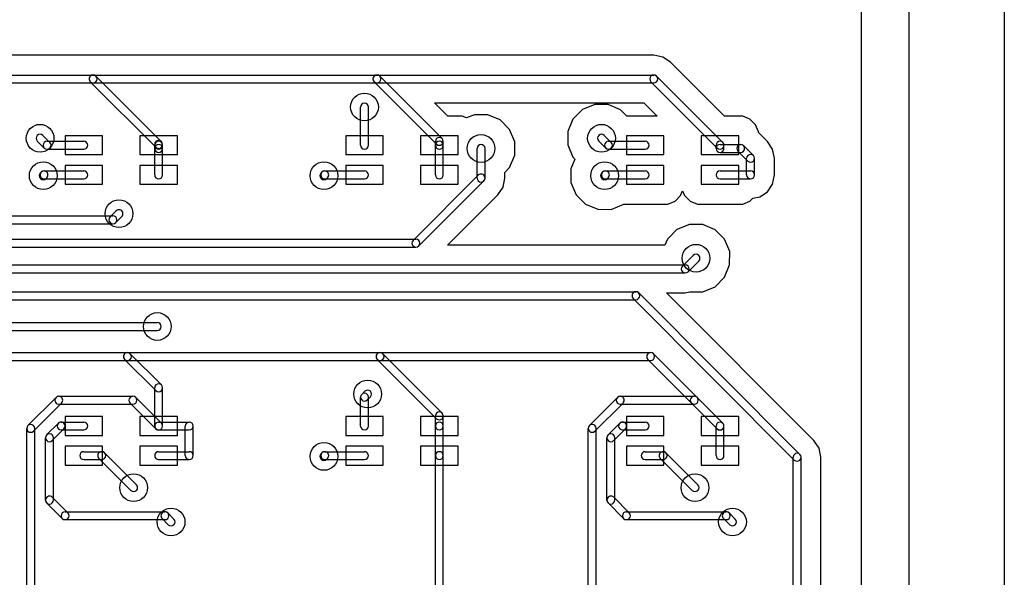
# Model space of a CAD drawing. Extents: x 67 to 209, y -168 to -95.
# Tile 9 of 13: x 178 to 209, y -149 to -132. Entities that reach past the tile are written whole.
import ezdxf

# ---------------------------------------------------------------- set-up
doc = ezdxf.new("R2010")
doc.units = 0
doc.header["$MEASUREMENT"] = 0
doc.layers.add('BLACK', color=250, linetype='CONTINUOUS')

msp = doc.modelspace()

# ---------------------------------------------------------------- linework, layer by layer
at = {"layer": 'BLACK'}
for p, q in [((209.315, -105.879), (209.315, -157.119)), ((209.315, -105.879), (209.315, -157.119)), ((204.738, -150.5), (204.738, -108.8)), ((206.262, -150.5), (206.262, -108.8)), ((180.1, -132.638), (171.2, -132.638)), ((180.1, -132.638), (171.2, -132.638)), ((189.2, -132.638), (180.1, -132.638)), ((189.2, -132.638), (180.1, -132.638)), ((198.075, -132.638), (189.2, -132.638)), ((198.075, -132.638), (189.2, -132.638)), ((198.367, -132.696), (198.075, -132.638)), ((198.367, -132.696), (198.075, -132.638)), ((198.614, -132.861), (198.367, -132.696)), ((198.614, -132.861), (198.367, -132.696)), ((200.343, -134.59), (198.614, -132.861)), ((200.343, -134.59), (198.614, -132.861)), ((171.2, -133.273), (180.1, -133.273)), ((171.2, -133.527), (180.1, -133.527)), ((182.11, -135.59), (180.01, -133.49)), ((180.1, -133.273), (189.2, -133.273)), ((180.1, -133.527), (189.2, -133.527)), ((182.29, -135.41), (180.19, -133.31)), ((191.11, -135.49), (189.11, -133.49)), ((189.2, -133.273), (198.075, -133.273)), ((189.2, -133.527), (198.075, -133.527)), ((191.29, -135.31), (189.29, -133.31)), ((197.985, -133.49), (200.11, -135.615)), ((198.165, -133.31), (200.29, -135.435)), ((191.468, -134.59), (191.04, -134.162)), ((191.04, -134.162), (197.759, -134.162)), ((191.468, -134.59), (191.04, -134.162)), ((191.04, -134.162), (197.759, -134.162)), ((197.759, -134.162), (198.187, -134.59)), ((197.759, -134.162), (198.187, -134.59)), ((188.673, -135.525), (188.673, -134.3)), ((188.927, -135.525), (188.927, -134.3)), ((195.789, -134.384), (195.485, -134.688)), ((195.789, -134.384), (195.485, -134.688)), ((196.186, -134.22), (195.789, -134.384)), ((196.186, -134.22), (195.789, -134.384)), ((196.616, -134.221), (196.186, -134.22)), ((196.616, -134.221), (196.186, -134.22)), ((197.012, -134.385), (196.616, -134.221)), ((197.012, -134.385), (196.616, -134.221)), ((197.216, -134.59), (197.012, -134.385)), ((197.216, -134.59), (197.012, -134.385)), ((191.674, -134.59), (191.468, -134.59)), ((191.674, -134.59), (191.468, -134.59)), ((191.927, -134.59), (191.674, -134.59)), ((191.927, -134.59), (191.674, -134.59)), ((192.075, -134.651), (191.927, -134.59)), ((192.075, -134.651), (191.927, -134.59)), ((192.324, -134.548), (192.075, -134.651)), ((192.324, -134.548), (192.075, -134.651)), ((192.754, -134.549), (192.324, -134.548)), ((192.754, -134.549), (192.324, -134.548)), ((193.15, -134.713), (192.754, -134.549)), ((193.15, -134.713), (192.754, -134.549)), ((193.454, -135.017), (193.15, -134.713)), ((193.454, -135.017), (193.15, -134.713)), ((195.485, -134.688), (195.321, -135.084)), ((195.485, -134.688), (195.321, -135.084)), ((198.187, -134.59), (197.216, -134.59)), ((198.187, -134.59), (197.216, -134.59)), ((200.674, -134.59), (200.343, -134.59)), ((200.674, -134.59), (200.343, -134.59)), ((200.927, -134.59), (200.674, -134.59)), ((200.927, -134.59), (200.674, -134.59)), ((201.16, -134.687), (200.927, -134.59)), ((201.16, -134.687), (200.927, -134.59)), ((201.339, -134.866), (201.16, -134.687)), ((201.339, -134.866), (201.16, -134.687)), ((193.618, -135.414), (193.454, -135.017)), ((193.618, -135.414), (193.454, -135.017)), ((195.321, -135.084), (195.32, -135.514)), ((195.321, -135.084), (195.32, -135.514)), ((201.435, -135.099), (201.339, -134.866)), ((201.435, -135.099), (201.339, -134.866)), ((201.435, -135.12), (201.435, -135.099)), ((201.435, -135.12), (201.435, -135.099)), ((178.31, -135.39), (178.535, -135.615)), ((178.49, -135.21), (178.715, -135.435)), ((178.625, -135.398), (179.8, -135.398)), ((179.2, -135.225), (179.2, -135.825)), ((180.4, -135.225), (179.2, -135.225)), ((180.4, -135.825), (180.4, -135.225)), ((181.6, -135.225), (181.6, -135.825)), ((182.8, -135.225), (181.6, -135.225)), ((182.8, -135.825), (182.8, -135.225)), ((188.2, -135.225), (188.2, -135.825)), ((189.4, -135.225), (188.2, -135.225)), ((189.4, -135.825), (189.4, -135.225)), ((190.6, -135.225), (190.6, -135.825)), ((191.8, -135.225), (190.6, -135.225)), ((191.073, -135.525), (191.073, -135.4)), ((191.327, -135.525), (191.327, -135.4)), ((191.8, -135.825), (191.8, -135.225)), ((193.617, -135.844), (193.618, -135.414)), ((193.617, -135.844), (193.618, -135.414)), ((196.31, -135.39), (196.535, -135.615)), ((196.49, -135.21), (196.715, -135.435)), ((196.625, -135.398), (197.8, -135.398)), ((197.2, -135.225), (197.2, -135.825)), ((198.4, -135.225), (197.2, -135.225)), ((198.4, -135.825), (198.4, -135.225)), ((199.6, -135.225), (199.6, -135.825)), ((200.8, -135.225), (199.6, -135.225)), ((200.8, -135.825), (200.8, -135.225)), ((201.72, -135.405), (201.435, -135.12)), ((201.72, -135.405), (201.435, -135.12)), ((201.885, -135.652), (201.72, -135.405)), ((201.72, -135.405), (201.72, -135.405)), ((201.885, -135.652), (201.72, -135.405)), ((201.72, -135.405), (201.72, -135.405)), ((178.625, -135.652), (179.8, -135.652)), ((182.073, -135.525), (182.073, -135.5)), ((182.073, -135.625), (182.073, -135.525)), ((182.073, -135.625), (182.073, -135.525)), ((182.073, -135.625), (182.073, -135.525)), ((182.073, -136.475), (182.073, -135.625)), ((182.073, -136.475), (182.073, -135.625)), ((182.327, -135.525), (182.327, -135.5)), ((182.327, -135.625), (182.327, -135.525)), ((182.327, -135.625), (182.327, -135.525)), ((182.327, -135.625), (182.327, -135.525)), ((182.327, -136.475), (182.327, -135.625)), ((182.327, -136.475), (182.327, -135.625)), ((191.073, -136.475), (191.073, -135.525)), ((191.073, -136.475), (191.073, -135.525)), ((191.073, -136.475), (191.073, -135.525)), ((191.327, -136.475), (191.327, -135.525)), ((191.327, -136.475), (191.327, -135.525)), ((191.327, -136.475), (191.327, -135.525)), ((192.411, -136.576), (192.411, -135.628)), ((192.665, -136.576), (192.665, -135.628)), ((195.32, -135.514), (195.484, -135.911)), ((195.32, -135.514), (195.484, -135.911)), ((196.625, -135.652), (197.8, -135.652)), ((200.073, -135.625), (200.073, -135.525)), ((200.2, -135.498), (200.863, -135.498)), ((200.327, -135.625), (200.327, -135.525)), ((200.773, -135.715), (201.091, -136.034)), ((200.952, -135.535), (201.271, -135.854)), ((201.943, -135.944), (201.885, -135.652)), ((201.943, -135.944), (201.885, -135.652)), ((179.2, -135.825), (180.4, -135.825)), ((181.6, -135.825), (182.8, -135.825)), ((188.2, -135.825), (189.4, -135.825)), ((190.6, -135.825), (191.8, -135.825)), ((193.453, -136.24), (193.617, -135.844)), ((193.453, -136.24), (193.617, -135.844)), ((195.549, -135.975), (195.421, -136.284)), ((195.549, -135.975), (195.421, -136.284)), ((195.484, -135.911), (195.549, -135.975)), ((195.484, -135.911), (195.549, -135.975)), ((197.2, -135.825), (198.4, -135.825)), ((199.6, -135.825), (200.8, -135.825)), ((200.2, -135.752), (200.863, -135.752)), ((201.054, -136.475), (201.054, -135.944)), ((201.308, -136.475), (201.308, -135.944)), ((201.943, -136.475), (201.943, -135.944)), ((201.943, -135.944), (201.943, -135.944)), ((201.943, -136.475), (201.943, -135.944)), ((201.943, -135.944), (201.943, -135.944)), ((178.525, -136.348), (179.8, -136.348)), ((179.2, -136.175), (179.2, -136.775)), ((180.4, -136.175), (179.2, -136.175)), ((180.4, -136.775), (180.4, -136.175)), ((181.6, -136.175), (181.6, -136.775)), ((182.8, -136.175), (181.6, -136.175)), ((182.8, -136.775), (182.8, -136.175)), ((187.525, -136.348), (188.8, -136.348)), ((188.2, -136.175), (188.2, -136.775)), ((189.4, -136.175), (188.2, -136.175)), ((189.4, -136.775), (189.4, -136.175)), ((190.6, -136.175), (190.6, -136.775)), ((191.8, -136.175), (190.6, -136.175)), ((191.8, -136.775), (191.8, -136.175)), ((193.3, -136.393), (193.453, -136.24)), ((193.3, -136.393), (193.453, -136.24)), ((195.421, -136.284), (195.42, -136.714)), ((195.421, -136.284), (195.42, -136.714)), ((196.525, -136.348), (197.8, -136.348)), ((197.2, -136.175), (197.2, -136.775)), ((198.4, -136.175), (197.2, -136.175)), ((198.4, -136.775), (198.4, -136.175)), ((199.6, -136.175), (199.6, -136.775)), ((200.8, -136.175), (199.6, -136.175)), ((200.2, -136.348), (201.181, -136.348)), ((200.8, -136.775), (200.8, -136.175)), ((178.41, -136.41), (178.435, -136.385)), ((178.525, -136.602), (179.8, -136.602)), ((178.59, -136.59), (178.615, -136.565)), ((187.41, -136.41), (187.435, -136.385)), ((187.525, -136.602), (188.8, -136.602)), ((187.59, -136.59), (187.615, -136.565)), ((190.36, -138.574), (192.448, -136.486)), ((190.54, -138.754), (192.628, -136.666)), ((193.242, -136.868), (193.3, -136.576)), ((193.242, -136.868), (193.3, -136.576)), ((193.3, -136.576), (193.3, -136.393)), ((193.3, -136.576), (193.3, -136.393)), ((193.3, -136.576), (193.3, -136.576)), ((193.3, -136.576), (193.3, -136.576)), ((196.41, -136.41), (196.435, -136.385)), ((196.525, -136.602), (197.8, -136.602)), ((196.59, -136.59), (196.615, -136.565)), ((200.2, -136.602), (201.181, -136.602)), ((201.885, -136.767), (201.943, -136.475)), ((201.885, -136.767), (201.943, -136.475)), ((179.2, -136.775), (180.4, -136.775)), ((181.6, -136.775), (182.8, -136.775)), ((188.2, -136.775), (189.4, -136.775)), ((190.6, -136.775), (191.8, -136.775)), ((193.077, -137.115), (193.242, -136.868)), ((193.077, -137.115), (193.242, -136.868)), ((195.42, -136.714), (195.584, -137.111)), ((195.42, -136.714), (195.584, -137.111)), ((197.2, -136.775), (198.4, -136.775)), ((198.938, -137.135), (199, -136.986)), ((198.938, -137.135), (199, -136.986)), ((199, -136.986), (199.061, -137.134)), ((199, -136.986), (199.061, -137.134)), ((199.6, -136.775), (200.8, -136.775)), ((201.72, -137.014), (201.885, -136.767)), ((201.72, -137.014), (201.885, -136.767)), ((191.464, -138.728), (193.077, -137.115)), ((191.464, -138.728), (193.077, -137.115)), ((193.077, -137.115), (193.077, -137.115)), ((193.077, -137.115), (193.077, -137.115)), ((195.584, -137.111), (195.888, -137.415)), ((195.584, -137.111), (195.888, -137.415)), ((198.526, -137.41), (198.759, -137.314)), ((198.526, -137.41), (198.759, -137.314)), ((198.759, -137.314), (198.938, -137.135)), ((198.759, -137.314), (198.938, -137.135)), ((199.061, -137.134), (199.24, -137.313)), ((199.061, -137.134), (199.24, -137.313)), ((199.24, -137.313), (199.473, -137.41)), ((199.24, -137.313), (199.473, -137.41)), ((200.926, -137.41), (201.159, -137.314)), ((200.926, -137.41), (201.159, -137.314)), ((201.159, -137.314), (201.25, -137.223)), ((201.159, -137.314), (201.25, -137.223)), ((201.25, -137.223), (201.473, -137.179)), ((201.25, -137.223), (201.473, -137.179)), ((201.473, -137.179), (201.72, -137.014)), ((201.473, -137.179), (201.72, -137.014)), ((180.839, -137.629), (180.644, -137.823)), ((195.888, -137.415), (196.284, -137.579)), ((195.888, -137.415), (196.284, -137.579)), ((196.284, -137.579), (196.714, -137.58)), ((196.284, -137.579), (196.714, -137.58)), ((196.714, -137.58), (197.111, -137.416)), ((196.714, -137.58), (197.111, -137.416)), ((197.111, -137.416), (197.116, -137.41)), ((197.111, -137.416), (197.116, -137.41)), ((197.116, -137.41), (197.326, -137.41)), ((197.116, -137.41), (197.326, -137.41)), ((197.326, -137.41), (198.526, -137.41)), ((197.326, -137.41), (198.526, -137.41)), ((199.473, -137.41), (199.726, -137.41)), ((199.473, -137.41), (199.726, -137.41)), ((199.726, -137.41), (200.926, -137.41)), ((199.726, -137.41), (200.926, -137.41)), ((157.713, -137.786), (180.734, -137.786)), ((181.019, -137.809), (180.824, -138.003)), ((157.713, -138.04), (180.734, -138.04)), ((198.819, -138.23), (198.515, -138.534)), ((198.819, -138.23), (198.515, -138.534)), ((199.216, -138.066), (198.819, -138.23)), ((199.216, -138.066), (198.819, -138.23)), ((199.646, -138.067), (199.216, -138.066)), ((199.646, -138.067), (199.216, -138.066)), ((200.042, -138.231), (199.646, -138.067)), ((200.042, -138.231), (199.646, -138.067)), ((200.346, -138.535), (200.042, -138.231)), ((200.346, -138.535), (200.042, -138.231)), ((150.259, -138.537), (190.45, -138.537)), ((198.515, -138.534), (198.435, -138.728)), ((198.515, -138.534), (198.435, -138.728)), ((200.51, -138.932), (200.346, -138.535)), ((200.51, -138.932), (200.346, -138.535)), ((150.259, -138.791), (190.45, -138.791)), ((198.435, -138.728), (191.464, -138.728)), ((198.435, -138.728), (191.464, -138.728)), ((199.34, -139.056), (198.996, -139.4)), ((200.509, -139.362), (200.51, -138.932)), ((200.509, -139.362), (200.51, -138.932)), ((174.74, -139.363), (199.086, -139.363)), ((199.52, -139.236), (199.176, -139.58)), ((200.345, -139.758), (200.509, -139.362)), ((200.345, -139.758), (200.509, -139.362)), ((174.74, -139.617), (199.086, -139.617)), ((200.041, -140.062), (200.345, -139.758)), ((200.041, -140.062), (200.345, -139.758)), ((199.644, -140.226), (200.041, -140.062)), ((199.644, -140.226), (200.041, -140.062)), ((176.804, -140.223), (197.501, -140.223)), ((176.804, -140.477), (197.501, -140.477)), ((202.58, -145.618), (197.415, -140.435)), ((202.76, -145.439), (197.595, -140.256)), ((203.213, -144.985), (198.481, -140.252)), ((198.481, -140.252), (199.086, -140.252)), ((203.213, -144.985), (198.481, -140.252)), ((198.481, -140.252), (199.086, -140.252)), ((199.086, -140.252), (199.22, -140.225)), ((199.086, -140.252), (199.22, -140.225)), ((199.086, -140.252), (199.086, -140.252)), ((199.086, -140.252), (199.086, -140.252)), ((199.22, -140.225), (199.22, -140.225)), ((199.22, -140.225), (199.644, -140.226)), ((199.22, -140.225), (199.22, -140.225)), ((199.22, -140.225), (199.644, -140.226)), ((152.681, -141.208), (182.156, -141.208)), ((152.681, -141.462), (182.156, -141.462)), ((171.6, -142.173), (181.2, -142.173)), ((181.2, -142.173), (189.3, -142.173)), ((182.29, -143.21), (181.29, -142.21)), ((189.3, -142.173), (197.975, -142.173)), ((191.29, -144.11), (189.39, -142.21)), ((198.065, -142.21), (199.465, -143.61)), ((171.6, -142.427), (181.2, -142.427)), ((182.11, -143.39), (181.11, -142.39)), ((181.2, -142.427), (189.3, -142.427)), ((191.11, -144.29), (189.21, -142.39)), ((189.3, -142.427), (197.975, -142.427)), ((197.885, -142.39), (199.285, -143.79)), ((182.073, -144.525), (182.073, -143.3)), ((182.327, -144.525), (182.327, -143.3)), ((178.01, -144.51), (178.91, -143.61)), ((179, -143.573), (181.375, -143.573)), ((181.465, -143.61), (182.29, -144.435)), ((188.673, -144.525), (188.673, -143.6)), ((188.81, -143.41), (188.71, -143.51)), ((188.99, -143.59), (188.89, -143.69)), ((188.927, -144.525), (188.927, -143.6)), ((196.01, -144.51), (196.91, -143.61)), ((197, -143.573), (199.375, -143.573)), ((199.465, -143.61), (200.29, -144.435)), ((199.465, -143.61), (200.29, -144.435)), ((178.19, -144.69), (179.09, -143.79)), ((179, -143.827), (181.375, -143.827)), ((181.285, -143.79), (182.11, -144.615)), ((196.19, -144.69), (197.09, -143.79)), ((197, -143.827), (199.375, -143.827)), ((199.285, -143.79), (200.11, -144.615)), ((199.285, -143.79), (200.11, -144.615)), ((179.2, -144.225), (179.2, -144.825)), ((180.4, -144.225), (179.2, -144.225)), ((180.4, -144.825), (180.4, -144.225)), ((181.6, -144.225), (181.6, -144.825)), ((182.8, -144.225), (181.6, -144.225)), ((182.8, -144.825), (182.8, -144.225)), ((188.2, -144.225), (188.2, -144.825)), ((189.4, -144.225), (188.2, -144.225)), ((189.4, -144.825), (189.4, -144.225)), ((190.6, -144.225), (190.6, -144.825)), ((191.8, -144.225), (190.6, -144.225)), ((191.073, -144.525), (191.073, -144.2)), ((191.327, -144.525), (191.327, -144.2)), ((191.8, -144.825), (191.8, -144.225)), ((197.2, -144.225), (197.2, -144.825)), ((198.4, -144.225), (197.2, -144.225)), ((198.4, -144.825), (198.4, -144.225)), ((199.6, -144.225), (199.6, -144.825)), ((200.8, -144.225), (199.6, -144.225)), ((200.8, -144.825), (200.8, -144.225)), ((178.61, -144.81), (178.985, -144.435)), ((179.075, -144.398), (179.8, -144.398)), ((182.2, -144.398), (183.181, -144.398)), ((183.054, -145.475), (183.054, -144.525)), ((183.308, -145.475), (183.308, -144.525)), ((191.073, -145.475), (191.073, -144.525)), ((191.327, -145.475), (191.327, -144.525)), ((196.61, -144.81), (196.985, -144.435)), ((197.075, -144.398), (197.8, -144.398)), ((200.073, -145.475), (200.073, -144.525)), ((200.327, -145.475), (200.327, -144.525)), ((177.973, -152.5), (177.973, -144.6)), ((178.227, -152.5), (178.227, -144.6)), ((178.573, -146.9), (178.573, -144.9)), ((178.79, -144.99), (179.165, -144.615)), ((178.827, -146.9), (178.827, -144.9)), ((179.075, -144.652), (179.8, -144.652)), ((179.2, -144.825), (180.4, -144.825)), ((181.6, -144.825), (182.8, -144.825)), ((182.2, -144.652), (183.181, -144.652)), ((188.2, -144.825), (189.4, -144.825)), ((190.6, -144.825), (191.8, -144.825)), ((195.973, -152.5), (195.973, -144.6)), ((196.227, -152.5), (196.227, -144.6)), ((196.573, -146.9), (196.573, -144.9)), ((196.79, -144.99), (197.165, -144.615)), ((196.827, -146.9), (196.827, -144.9)), ((197.075, -144.652), (197.8, -144.652)), ((197.2, -144.825), (198.4, -144.825)), ((199.6, -144.825), (200.8, -144.825)), ((179.2, -145.175), (179.2, -145.775)), ((180.4, -145.175), (179.2, -145.175)), ((180.4, -145.775), (180.4, -145.175)), ((181.6, -145.175), (181.6, -145.775)), ((182.8, -145.175), (181.6, -145.175)), ((182.8, -145.775), (182.8, -145.175)), ((188.2, -145.175), (188.2, -145.775)), ((189.4, -145.175), (188.2, -145.175)), ((189.4, -145.775), (189.4, -145.175)), ((190.6, -145.175), (190.6, -145.775)), ((191.8, -145.175), (190.6, -145.175)), ((191.8, -145.775), (191.8, -145.175)), ((197.2, -145.175), (197.2, -145.775)), ((198.4, -145.175), (197.2, -145.175)), ((198.4, -145.775), (198.4, -145.175)), ((199.6, -145.175), (199.6, -145.775)), ((200.8, -145.175), (199.6, -145.175)), ((200.8, -145.775), (200.8, -145.175)), ((203.378, -145.232), (203.213, -144.985)), ((203.378, -145.232), (203.213, -144.985)), ((179.8, -145.348), (180.375, -145.348)), ((181.49, -146.41), (180.465, -145.385)), ((182.2, -145.348), (183.181, -145.348)), ((187.41, -145.41), (187.435, -145.385)), ((187.525, -145.348), (188.8, -145.348)), ((191.073, -153.525), (191.073, -145.475)), ((191.327, -153.525), (191.327, -145.475)), ((197.8, -145.348), (198.375, -145.348)), ((199.49, -146.41), (198.465, -145.385)), ((202.547, -155.595), (202.547, -145.524)), ((202.801, -155.595), (202.801, -145.524)), ((203.436, -145.523), (203.378, -145.232)), ((203.436, -145.523), (203.378, -145.232)), ((203.436, -145.526), (203.436, -145.523)), ((203.436, -145.526), (203.436, -145.523)), ((203.436, -155.593), (203.436, -145.526)), ((203.436, -155.593), (203.436, -145.526)), ((179.2, -145.775), (180.4, -145.775)), ((179.8, -145.602), (180.375, -145.602)), ((181.31, -146.59), (180.285, -145.565)), ((181.6, -145.775), (182.8, -145.775)), ((182.2, -145.602), (183.181, -145.602)), ((187.525, -145.602), (188.8, -145.602)), ((187.59, -145.59), (187.615, -145.565)), ((188.2, -145.775), (189.4, -145.775)), ((190.6, -145.775), (191.8, -145.775)), ((197.2, -145.775), (198.4, -145.775)), ((197.8, -145.602), (198.375, -145.602)), ((199.31, -146.59), (198.285, -145.565)), ((199.6, -145.775), (200.8, -145.775)), ((179.11, -147.49), (178.61, -146.99)), ((179.29, -147.31), (178.79, -146.81)), ((197.11, -147.49), (196.61, -146.99)), ((197.29, -147.31), (196.79, -146.81)), ((179.2, -147.273), (182.4, -147.273)), ((182.69, -147.51), (182.49, -147.31)), ((197.2, -147.273), (200.4, -147.273)), ((200.69, -147.51), (200.49, -147.31)), ((179.2, -147.527), (182.4, -147.527)), ((182.51, -147.69), (182.31, -147.49)), ((197.2, -147.527), (200.4, -147.527)), ((200.51, -147.69), (200.31, -147.49))]:
    msp.add_line(p, q, dxfattribs=at)
for centre in [(188.8, -134.3), (178.4, -135.3), (196.4, -135.3), (192.538, -135.628), (178.5, -136.5), (187.5, -136.5), (196.5, -136.5), (180.929, -137.719), (199.43, -139.146), (182.156, -141.335), (188.9, -143.5), (187.5, -145.5), (181.4, -146.5), (199.4, -146.5), (182.6, -147.6), (200.6, -147.6)]:
    msp.add_circle(centre, 0.4445, dxfattribs=at)
for centre, start, end in [((180.1, -133.4), 405, 585), ((180.1, -133.4), 90, 270), ((180.1, -133.4), 270, 450), ((189.2, -133.4), 405, 585), ((189.2, -133.4), 90, 270), ((189.2, -133.4), 270, 450), ((198.075, -133.4), 45, 225), ((198.075, -133.4), 270, 450), ((188.8, -134.3), 360, 540), ((178.4, -135.3), 45, 225), ((178.625, -135.525), 90, 270), ((179.8, -135.525), 270, 450), ((182.2, -135.5), 360, 540), ((182.2, -135.525), 360, 540), ((182.2, -135.525), 360, 540), ((182.2, -135.525), 360, 540), ((182.2, -135.5), 225, 405), ((191.2, -135.4), 360, 540), ((191.2, -135.525), 360, 540), ((191.2, -135.525), 360, 540), ((191.2, -135.525), 360, 540), ((191.2, -135.4), 225, 405), ((196.4, -135.3), 45, 225), ((196.625, -135.525), 90, 270), ((197.8, -135.525), 270, 450), ((200.2, -135.525), 360, 540), ((178.625, -135.525), 225, 405), ((182.2, -135.625), 360, 540), ((182.2, -135.625), 360, 540), ((182.2, -135.525), 180, 360), ((182.2, -135.625), 180, 360), ((182.2, -135.625), 180, 360), ((182.2, -135.625), 180, 360), ((188.8, -135.525), 180, 360), ((191.2, -135.525), 180, 360), ((192.538, -135.628), 360, 540), ((196.625, -135.525), 225, 405), ((200.2, -135.625), 90, 270), ((200.2, -135.625), 180, 360), ((200.2, -135.525), 225, 405), ((200.863, -135.625), 45, 225), ((200.863, -135.625), 270, 450), ((201.181, -135.944), 360, 540), ((201.181, -135.944), 225, 405), ((178.525, -136.475), 90, 270), ((178.525, -136.475), 315, 495), ((179.8, -136.475), 270, 450), ((187.525, -136.475), 90, 270), ((187.525, -136.475), 315, 495), ((188.8, -136.475), 270, 450), ((196.525, -136.475), 90, 270), ((196.525, -136.475), 315, 495), ((197.8, -136.475), 270, 450), ((200.2, -136.475), 90, 270), ((201.181, -136.475), 270, 450), ((178.5, -136.5), 135, 315), ((182.2, -136.475), 180, 360), ((182.2, -136.475), 180, 360), ((187.5, -136.5), 135, 315), ((191.2, -136.475), 180, 360), ((191.2, -136.475), 180, 360), ((191.2, -136.475), 180, 360), ((192.538, -136.576), 180, 360), ((192.538, -136.576), 315, 495), ((196.5, -136.5), 135, 315), ((201.181, -136.475), 180, 360), ((180.929, -137.719), -45.1, 134.9), ((180.734, -137.913), 134.9, 314.9), ((180.734, -137.913), 270, 450), ((190.45, -138.664), 135, 315), ((190.45, -138.664), 270, 450), ((199.43, -139.146), -45, 135), ((199.086, -139.49), 135, 315), ((199.086, -139.49), 270, 450), ((197.505, -140.346), 404.9, 584.9), ((197.501, -140.35), 270, 450), ((182.156, -141.335), 270, 450), ((181.2, -142.3), 405, 585), ((181.2, -142.3), 90, 270), ((181.2, -142.3), 270, 450), ((189.3, -142.3), 405, 585), ((189.3, -142.3), 90, 270), ((189.3, -142.3), 270, 450), ((197.975, -142.3), 45, 225), ((197.975, -142.3), 270, 450), ((182.2, -143.3), 360, 540), ((182.2, -143.3), 225, 405), ((179, -143.7), 90, 270), ((179, -143.7), 315, 495), ((181.375, -143.7), 45, 225), ((181.375, -143.7), 270, 450), ((188.8, -143.6), 360, 540), ((188.8, -143.6), 135, 315), ((188.9, -143.5), -45, 135), ((197, -143.7), 90, 270), ((197, -143.7), 315, 495), ((199.375, -143.7), 45, 225), ((199.375, -143.7), 45, 225), ((199.375, -143.7), 225, 405), ((199.375, -143.7), 270, 450), ((191.2, -144.2), 360, 540), ((191.2, -144.2), 225, 405), ((178.1, -144.6), 360, 540), ((178.1, -144.6), 135, 315), ((179.075, -144.525), 90, 270), ((179.075, -144.525), 315, 495), ((179.8, -144.525), 270, 450), ((182.2, -144.525), 90, 270), ((182.2, -144.525), 180, 360), ((182.2, -144.525), 225, 405), ((183.181, -144.525), 360, 540), ((183.181, -144.525), 270, 450), ((188.8, -144.525), 180, 360), ((191.2, -144.525), 360, 540), ((191.2, -144.525), 180, 360), ((196.1, -144.6), 360, 540), ((196.1, -144.6), 135, 315), ((197.075, -144.525), 90, 270), ((197.075, -144.525), 315, 495), ((197.8, -144.525), 270, 450), ((200.2, -144.525), 360, 540), ((200.2, -144.525), 225, 405), ((200.2, -144.525), 225, 405), ((178.7, -144.9), 360, 540), ((178.7, -144.9), 135, 315), ((196.7, -144.9), 360, 540), ((196.7, -144.9), 135, 315), ((179.8, -145.475), 90, 270), ((180.375, -145.475), 405, 585), ((180.375, -145.475), 270, 450), ((182.2, -145.475), 90, 270), ((183.181, -145.475), 180, 360), ((183.181, -145.475), 270, 450), ((187.5, -145.5), 135, 315), ((187.525, -145.475), 90, 270), ((187.525, -145.475), 315, 495), ((188.8, -145.475), 270, 450), ((191.2, -145.475), 360, 540), ((191.2, -145.475), 180, 360), ((197.8, -145.475), 90, 270), ((198.375, -145.475), 405, 585), ((198.375, -145.475), 270, 450), ((200.2, -145.475), 180, 360), ((202.674, -145.524), 360, 540), ((202.67, -145.528), 224.9, 404.9), ((181.4, -146.5), 225, 405), ((199.4, -146.5), 225, 405), ((178.7, -146.9), 405, 585), ((196.7, -146.9), 405, 585), ((178.7, -146.9), 180, 360), ((196.7, -146.9), 180, 360), ((179.2, -147.4), 90, 270), ((179.2, -147.4), 225, 405), ((182.4, -147.4), 405, 585), ((182.4, -147.4), 270, 450), ((197.2, -147.4), 90, 270), ((197.2, -147.4), 225, 405), ((200.4, -147.4), 405, 585), ((200.4, -147.4), 270, 450), ((182.6, -147.6), 225, 405), ((200.6, -147.6), 225, 405)]:
    msp.add_arc(centre, 0.127, start, end, dxfattribs=at)

doc.saveas('drawing.dxf')
